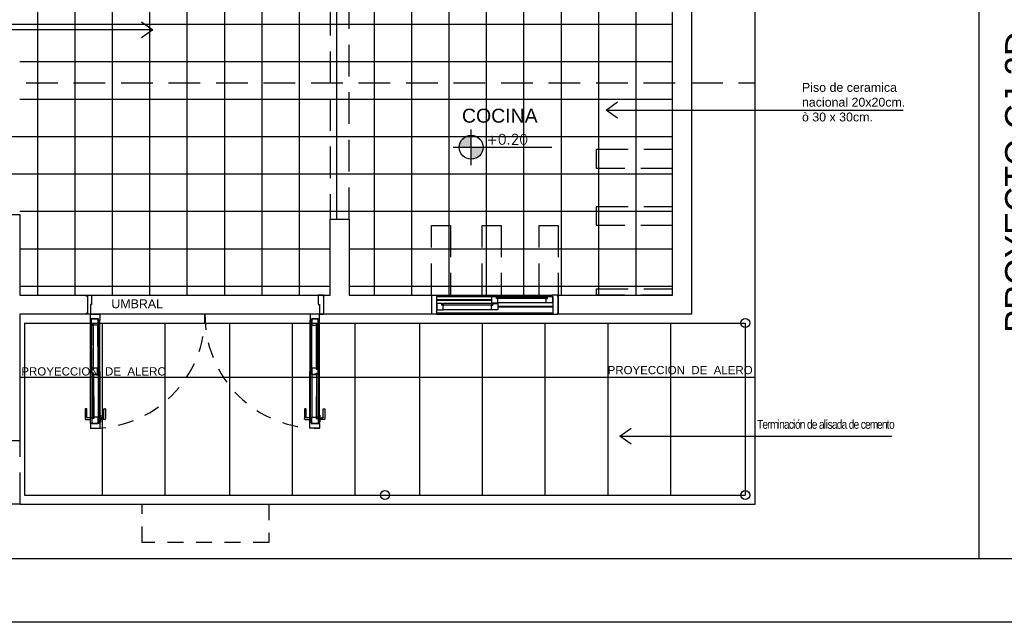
# Model space of a CAD drawing. Header units: millimetres. Extents: x 201 to 840, y 135 to 685.
# Tile 205 of 219: x 417.29 to 425.06, y 335.91 to 340.67. Entities that reach past the tile are written whole.
import ezdxf

# ---------------------------------------------------------------- set-up
doc = ezdxf.new("R2010")
doc.units = ezdxf.units.MM
doc.linetypes.add('HIDDEN', pattern=[0.375, 0.25, -0.125])
doc.linetypes.add('HIDDEN2', pattern=[0.1875, 0.125, -0.0625])
for name, color, linetype in [('01', 1, 'Continuous'), ('02', 2, 'Continuous'), ('03', 3, 'Continuous'), ('ABERTURAS', 2, 'Continuous'), ('LAMINA', 6, 'Continuous'), ('LLAMADAS', 1, 'Continuous'), ('muro', 6, 'Continuous'), ('NIVELES', 1, 'Continuous'), ('piso', 1, 'Continuous'), ('PROYECCIONES', 2, 'Continuous'), ('TEXT', 4, 'Continuous'), ('TEXTO LAMINA', 2, 'Continuous'), ('TEXTOS VARIOS', 3, 'Continuous')]:
    doc.layers.add(name, color=color, linetype=linetype)
doc.styles.add('ARIAL', font='arial.ttf', dxfattribs={"height": 0.06})
doc.styles.add('ROMANS', font='romans.shx')
doc.styles.get("Standard").update_dxf_attribs({"font": 'arial.ttf'})
doc.styles.add('STYLE1', font='ARIALUNI.TTF', dxfattribs={"height": 0.09})
doc.dimstyles.new('05', dxfattribs={"dimscale": 0, "dimtxt": 0.09, "dimasz": 0.05, "dimexe": 0, "dimexo": 0, "dimgap": 0, "dimtad": 0, "dimzin": 0, "dimdsep": 46, "dimtxsty": 'Standard', "dimblk": 'OPEN90', "dimcen": 0.25, "dimclrd": 1, "dimclre": 1, "dimclrt": 3, "dimadec": 0, "dimazin": 0, "dimtfac": 1, "dimtofl": 0, "dimtmove": 2, "dimatfit": 3, "dimldrblk": 'BOXFILLED', "dimfxl": 1, "dimtolj": 1, "dimtzin": 0, "dimarcsym": 0})

# ---------------------------------------------------------------- blocks, each defined once
blk = doc.blocks.new('A$C7B807F26')
at = {"layer": 'ABERTURAS', "color": 1}
for p, q in [((4.277670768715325e-07, 0.05000017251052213), (4.277666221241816e-07, 0.9500001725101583)), ((0.01000042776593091, 0.05000017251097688), (0.01000042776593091, 0.9500001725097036)), ((0.0879819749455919, 0.5250001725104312), (0.0879819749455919, 0.9600001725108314)), ((0.09298197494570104, 0.5250001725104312), (0.09298197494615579, 0.9600001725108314)), ((0.14000042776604, 0.04000017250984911), (0.14000042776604, 0.9600001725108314)), ((0.1500004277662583, 0.9600001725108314), (0.1500004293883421, 0.04000017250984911)), ((0.1500004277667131, 0.04000017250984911), (0.1500004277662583, 0.9600001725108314)), ((0.01198345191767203, 0.9070827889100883), (0.01198345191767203, 0.5252947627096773)), ((0.06198345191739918, 0.907377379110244), (0.06198345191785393, 0.5250001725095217)), ((0.03448345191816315, 0.04000017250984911), (0.03448345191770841, 0.4750001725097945)), ((0.03948345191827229, 0.04000017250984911), (0.03948345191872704, 0.4750001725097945)), ((0.06548197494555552, 0.4747055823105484), (0.06548197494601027, 0.0929175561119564)), ((0.1154819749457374, 0.475000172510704), (0.1154819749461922, 0.09262296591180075))]:
    blk.add_line(p, q, dxfattribs=at)
at = {"layer": 'ABERTURAS'}
for points in [[(0.01000042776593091, 0.9974628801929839), (4.277666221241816e-07, 0.9974628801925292), (4.277666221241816e-07, 0.9500001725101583), (0.0100004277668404, 0.9500001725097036), (0.0100004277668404, 0.9600001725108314), (0.1500004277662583, 0.9600001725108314), (0.1500004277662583, 0.9974628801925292), (0.1400004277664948, 0.9974628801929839)], [(0.04048345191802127, 0.9573773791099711), (0.06198345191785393, 0.9573773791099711), (0.06198345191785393, 0.907377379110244), (0.02698345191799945, 0.907377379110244), (0.02698345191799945, 0.9173773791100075), (0.01198345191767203, 0.9173773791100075), (0.01198345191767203, 0.9573773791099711), (0.03348345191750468, 0.9573773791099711), (0.03348345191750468, 0.9573773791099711), (0.04048345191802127, 0.9573773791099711), (0.04048345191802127, 0.9573773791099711)], [(0.04048345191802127, 0.4750001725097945), (0.06198345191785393, 0.4750001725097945), (0.06198345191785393, 0.5250001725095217), (0.02698345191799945, 0.5250001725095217), (0.02698345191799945, 0.5150001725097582), (0.01198345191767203, 0.5150001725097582), (0.01198345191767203, 0.4750001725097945), (0.03348345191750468, 0.4750001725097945), (0.03348345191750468, 0.4750001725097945), (0.04048345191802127, 0.4750001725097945), (0.04048345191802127, 0.4750001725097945)], [(0.09398197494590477, 0.5250001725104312), (0.1154819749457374, 0.5250001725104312), (0.1154819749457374, 0.475000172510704), (0.08048197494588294, 0.475000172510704), (0.08048197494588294, 0.4850001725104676), (0.06548197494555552, 0.4850001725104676), (0.06548197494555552, 0.5250001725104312), (0.08698197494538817, 0.5250001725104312), (0.08698197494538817, 0.5250001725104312), (0.09398197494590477, 0.5250001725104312), (0.09398197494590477, 0.5250001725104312)], [(0.09398197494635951, 0.0426229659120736), (0.1154819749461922, 0.0426229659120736), (0.1154819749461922, 0.09262296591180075), (0.08048197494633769, 0.09262296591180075), (0.08048197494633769, 0.08262296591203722), (0.06548197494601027, 0.08262296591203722), (0.06548197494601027, 0.0426229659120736), (0.08698197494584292, 0.0426229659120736), (0.08698197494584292, 0.0426229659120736), (0.09398197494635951, 0.0426229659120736), (0.09398197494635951, 0.0426229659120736)], [(0.01000042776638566, 0.002537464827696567), (4.277670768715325e-07, 0.002537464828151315), (4.277670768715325e-07, 0.05000017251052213), (0.01000042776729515, 0.05000017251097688), (0.01000042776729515, 0.04000017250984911), (0.1500004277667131, 0.04000017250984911), (0.1500004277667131, 0.002537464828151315), (0.1400004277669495, 0.002537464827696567)]]:
    blk.add_lwpolyline(points, dxfattribs=at)
for points in [[(0.01198345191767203, 0.9070827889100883), (0.02198345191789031, 0.9070827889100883), (0.02198345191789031, 0.9170827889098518), (0.01198345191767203, 0.9170827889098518)], [(0.01198345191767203, 0.5252947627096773), (0.02198345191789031, 0.5252947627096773), (0.02198345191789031, 0.5152947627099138), (0.01198345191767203, 0.5152947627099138)], [(0.06548197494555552, 0.4747055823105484), (0.0754819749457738, 0.4747055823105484), (0.0754819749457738, 0.4847055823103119), (0.06548197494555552, 0.4847055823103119)], [(0.06548197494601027, 0.0929175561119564), (0.07548197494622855, 0.0929175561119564), (0.07548197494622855, 0.08291755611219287), (0.06548197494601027, 0.08291755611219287)]]:
    blk.add_lwpolyline(points, close=True, dxfattribs=at)
at = {"layer": 'ABERTURAS', "color": 1}
for points in [[(0.02650539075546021, 0.9173773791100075), (0.02650539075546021, 0.5153006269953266), (0.0225053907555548, 0.5153006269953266), (0.0225053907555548, 0.9173773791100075)], [(0.07600391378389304, 0.08262296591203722), (0.07600391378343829, 0.4847334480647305), (0.0800039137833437, 0.4847334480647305), (0.08000391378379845, 0.08262296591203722)]]:
    blk.add_lwpolyline(points, dxfattribs=at)
at = {"layer": 'muro', "ltscale": 0.01}
for p, q in [((4.277879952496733e-07, 1.000000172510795), (0.1500004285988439, 1.000000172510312)), ((4.277984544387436e-07, 1.725107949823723e-07), (0.1500004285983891, 1.725107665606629e-07))]:
    blk.add_line(p, q, dxfattribs=at)
blk = doc.blocks.new('A$C3420644B')
at = {"layer": '01'}
for p, q in [((0.03746231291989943, 0.2814323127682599), (0.8625368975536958, 0.281432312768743)), ((0.04746231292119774, 0.2114323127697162), (0.8525368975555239, 0.2114323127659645)), ((0.04746231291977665, 0.2064323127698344), (0.8525368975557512, 0.2064323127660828))]:
    blk.add_line(p, q, dxfattribs=at)
for points in [[(0.07746231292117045, 0.2609103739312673), (0.4299996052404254, 0.2609103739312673), (0.4299996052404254, 0.2569103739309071), (0.07746231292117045, 0.2569103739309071)], [(0.8225368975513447, 0.2609103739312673), (0.4699996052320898, 0.2609103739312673), (0.4699996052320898, 0.2569103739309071), (0.8225368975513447, 0.2569103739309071)]]:
    blk.add_lwpolyline(points, dxfattribs=at)
at = {"layer": '02'}
for p, q in [((0.4349996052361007, 0.2714323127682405), (0.08775690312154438, 0.2714323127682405)), ((0.4649996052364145, 0.2714323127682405), (0.8122423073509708, 0.2714323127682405)), ((0.4249996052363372, 0.2214323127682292), (0.08746231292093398, 0.2214323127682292)), ((0.474999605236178, 0.2214323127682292), (0.8125368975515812, 0.2214323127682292))]:
    blk.add_line(p, q, dxfattribs=at)
at = {"layer": '03'}
for points in [[(-3.947612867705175e-07, 0.281432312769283), (-3.947614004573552e-07, 0.2064323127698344), (0.04746231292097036, 0.2064323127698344), (0.04746231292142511, 0.216432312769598), (0.03746231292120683, 0.216432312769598), (0.03746231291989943, 0.2814323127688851), (-3.947612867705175e-07, 0.281432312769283), (-3.947612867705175e-07, 0.281432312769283)], [(0.03746231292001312, 0.2214323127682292), (0.03746231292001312, 0.2214323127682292), (0.08746231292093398, 0.2214323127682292), (0.08746231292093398, 0.2564323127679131), (0.07746231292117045, 0.2564323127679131), (0.07746231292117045, 0.2714323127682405), (0.03746231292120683, 0.2714323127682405), (0.03746231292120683, 0.2499323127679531), (0.03746231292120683, 0.2499323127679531), (0.03746231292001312, 0.2214323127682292), (0.03746231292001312, 0.2214323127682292)], [(0.4749996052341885, 0.2214323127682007), (0.4749996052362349, 0.2214323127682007), (0.4249996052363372, 0.2214323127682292), (0.4249996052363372, 0.2564323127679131), (0.4349996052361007, 0.2564323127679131), (0.4349996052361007, 0.2714323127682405), (0.4749996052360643, 0.2714323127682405), (0.4749996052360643, 0.2714323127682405), (0.4749996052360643, 0.2714323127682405)], [(0.4249996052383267, 0.2214323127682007), (0.4249996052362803, 0.2214323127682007), (0.474999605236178, 0.2214323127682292), (0.474999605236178, 0.2564323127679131), (0.4649996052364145, 0.2564323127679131), (0.4649996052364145, 0.2714323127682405), (0.4249996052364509, 0.2714323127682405), (0.4249996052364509, 0.2714323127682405), (0.4249996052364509, 0.2714323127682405)], [(0.4249996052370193, 0.2564323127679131), (0.4249996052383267, 0.2214323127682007), (0.4249996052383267, 0.2214323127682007)], [(0.4749996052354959, 0.2564323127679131), (0.4749996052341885, 0.2214323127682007), (0.4749996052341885, 0.2214323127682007)], [(0.8625368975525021, 0.2214323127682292), (0.8625368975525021, 0.2214323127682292), (0.8125368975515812, 0.2214323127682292), (0.8125368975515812, 0.2564323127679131), (0.8225368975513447, 0.2564323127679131), (0.8225368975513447, 0.2714323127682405), (0.8625368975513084, 0.2714323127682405), (0.8625368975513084, 0.2499323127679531), (0.8625368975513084, 0.2499323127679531), (0.8625368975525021, 0.2214323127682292), (0.8625368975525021, 0.2214323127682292)], [(0.8999996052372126, 0.2814323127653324), (0.8999996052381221, 0.2064323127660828), (0.8525368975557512, 0.2064323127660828), (0.8525368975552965, 0.2164323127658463), (0.8625368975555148, 0.2164323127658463), (0.8625368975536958, 0.2814323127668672), (0.8999996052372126, 0.2814323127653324), (0.8999996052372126, 0.2814323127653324)]]:
    blk.add_lwpolyline(points, dxfattribs=at)
for points in [[(0.08775690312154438, 0.2714323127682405), (0.08775690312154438, 0.2614323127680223), (0.0777569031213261, 0.2614323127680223), (0.0777569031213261, 0.2714323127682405)], [(0.4247050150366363, 0.2714323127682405), (0.4247050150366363, 0.2614323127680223), (0.4347050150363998, 0.2614323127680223), (0.4347050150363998, 0.2714323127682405)], [(0.4752941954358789, 0.2714323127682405), (0.4752941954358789, 0.2614323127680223), (0.4652941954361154, 0.2614323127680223), (0.4652941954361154, 0.2714323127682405)], [(0.8122423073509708, 0.2714323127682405), (0.8122423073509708, 0.2614323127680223), (0.8222423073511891, 0.2614323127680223), (0.8222423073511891, 0.2714323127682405)], [(0.8122423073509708, 0.2714323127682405), (0.8122423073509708, 0.2614323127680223), (0.8222423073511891, 0.2614323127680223), (0.8222423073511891, 0.2714323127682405)]]:
    blk.add_lwpolyline(points, close=True, dxfattribs=at)
at = {"layer": 'ABERTURAS', "linetype": 'HIDDEN2'}
for points in [[(0.08167911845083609, 0.2846475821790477), (0.08167911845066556, 0.3094323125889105, -0.4142135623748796), (0.08367911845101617, 0.31143231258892), (0.1519978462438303, 0.3114323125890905, 0.4142135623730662), (0.1539978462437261, 0.3134323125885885), (0.1539978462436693, 0.3221135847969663, 0.414213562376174), (0.1519978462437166, 0.3241135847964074), (0.07533848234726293, 0.3241135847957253, 0.4142135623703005), (0.06899784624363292, 0.3177729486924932), (0.06899784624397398, 0.2846475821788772)], [(0.08167911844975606, 0.2032170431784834), (0.08167911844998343, 0.1784323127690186, 0.4142135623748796), (0.08367911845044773, 0.1764323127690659), (0.151997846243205, 0.1764323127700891, -0.4142135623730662), (0.1539978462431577, 0.1744323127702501), (0.1539978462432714, 0.1657510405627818, -0.414213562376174), (0.1519978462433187, 0.1637510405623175), (0.07533848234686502, 0.1637510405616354, -0.4142135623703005), (0.06899784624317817, 0.1700916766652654), (0.06899784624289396, 0.2032170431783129)]]:
    blk.add_lwpolyline(points, format="xyb", dxfattribs=at)
for points in [[(0.1032146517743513, 0.2814323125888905), (0.1032146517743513, 0.2846475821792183), (0.04746231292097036, 0.2846475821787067), (0.04746231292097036, 0.2814323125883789)], [(0.1032146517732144, 0.2064323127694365), (0.1032146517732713, 0.203217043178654), (0.04746231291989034, 0.2032170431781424), (0.04746231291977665, 0.2064323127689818)]]:
    blk.add_lwpolyline(points, dxfattribs=at)
blk = doc.blocks.new('puerta ventana')
at = {"layer": 'ABERTURAS', "ltscale": 0.01}
for points in [[(318.8755305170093, 344.459002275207), (318.8655305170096, 344.459002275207), (318.8655305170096, 344.4290022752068), (318.8655305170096, 344.419002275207), (318.9155305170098, 344.419002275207), (318.9405305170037, 344.4190022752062), (318.940530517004, 344.429002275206), (319.0155305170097, 344.4290022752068), (319.0155305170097, 344.459002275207), (319.0055305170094, 344.459002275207)], [(318.8755305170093, 342.589502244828), (318.8655305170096, 342.589502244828), (318.8655305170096, 342.6195022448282), (318.8655305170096, 342.629502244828), (318.9155305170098, 342.629502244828), (318.9405305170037, 342.6295022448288), (318.940530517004, 342.619502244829), (319.0155305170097, 342.6195022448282), (319.0155305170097, 342.589502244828), (319.0055305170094, 342.589502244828)]]:
    blk.add_lwpolyline(points, dxfattribs=at)
at = {"layer": 'ABERTURAS', "color": 250, "linetype": 'HIDDEN2'}
for centre, start, end in [((319.0269823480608, 344.412878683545), 269.2616633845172, 1.171312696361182), ((319.0269823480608, 342.6356258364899), 358.8286873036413, 90.73833661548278)]:
    blk.add_arc(centre, 0.8887002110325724, start, end, dxfattribs=at)
at = {"layer": '01', "extrusion": (0, 0, -1), "zscale": -1, "rotation": 0.1104346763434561}
blk.add_blockref('A$C3420644B', (-319.9150232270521, 344.1458357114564), dxfattribs=at)
at = {"layer": '01', "extrusion": (0, 0, -1), "xscale": -1, "zscale": -1, "rotation": 179.8895653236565}
blk.add_blockref('A$C3420644B', (-319.9150232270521, 342.9026688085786), dxfattribs=at)

msp = doc.modelspace()

# ---------------------------------------------------------------- hatches: boundary and pattern name
at = {"layer": 'NIVELES', "ltscale": 0.01}
h = msp.add_hatch(color=256, dxfattribs=at)
h.paths.add_polyline_path([(420.849917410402, 339.7549773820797, 0.4142135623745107), (420.7558388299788, 339.6608988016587), (420.849917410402, 339.6608988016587)])
h.paths.add_polyline_path([(420.9439959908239, 339.6608988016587), (420.849917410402, 339.6608988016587), (420.849917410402, 339.5668202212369, 0.4142135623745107)])
at = {"layer": 'piso'}
h = msp.add_hatch(dxfattribs=at)
h.set_pattern_fill('ANSI37', color=4, scale=0.093, angle=45, style=0)
h.set_pattern_definition([(90, (836.1279078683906, 679.9032962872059), (-0.295275, 5.551115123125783e-17), []), (180, (836.1279078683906, 679.9032962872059), (-5.551115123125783e-17, -0.295275), [])])
edge = h.paths.add_edge_path()
edge.add_line((422.5886418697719, 343.0450667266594), (421.7859178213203, 343.045066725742))
edge.add_line((421.7859178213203, 343.045066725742), (421.7859178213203, 342.4950667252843))
edge.add_line((421.7859178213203, 342.4950667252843), (421.6859178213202, 342.4950667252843))
edge.add_line((421.6859178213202, 342.4950667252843), (421.6859178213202, 343.0450667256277))
edge.add_line((421.6859178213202, 343.0450667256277), (421.3359178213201, 343.0450667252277))
edge.add_line((421.3359178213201, 343.0450667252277), (421.3359178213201, 342.495066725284))
edge.add_line((421.3359178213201, 342.495066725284), (421.235917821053, 342.495066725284))
edge.add_line((421.235917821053, 342.495066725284), (421.2359178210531, 341.7420175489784))
edge.add_line((421.2359178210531, 341.7420175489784), (421.2359178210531, 341.7095175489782))
edge.add_line((421.2359178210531, 341.7095175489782), (421.2359178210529, 341.0195175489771))
edge.add_line((421.2359178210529, 341.0195175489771), (421.2359178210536, 341.0095175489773))
edge.add_line((421.2359178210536, 341.0095175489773), (421.2359178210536, 340.9795175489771))
edge.add_line((421.2359178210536, 340.9795175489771), (421.235917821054, 340.9420335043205))
edge.add_line((421.235917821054, 340.9420335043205), (421.6253966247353, 340.9420335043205))
edge.add_line((421.6253966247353, 340.9420335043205), (421.6578966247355, 340.9420335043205))
edge.add_arc((422.3428966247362, 340.9570335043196), 0.6851642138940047, 88.74554837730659, 181.2544516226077, ccw=False)
edge.add_line((422.3578966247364, 341.6420335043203), (422.3578966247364, 341.6070901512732))
edge.add_line((422.3578966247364, 341.6070901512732), (422.3611118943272, 341.6070901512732))
edge.add_line((422.3611118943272, 341.6070901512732), (422.3611118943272, 341.5855546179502))
edge.add_line((422.3611118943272, 341.5855546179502), (422.3942372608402, 341.5855546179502))
edge.add_arc((422.3942372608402, 341.5792139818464), 0.006340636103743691, 0, 89.9999999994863, ccw=False)
edge.add_line((422.400577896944, 341.5792139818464), (422.400577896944, 341.5005546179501))
edge.add_line((422.400577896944, 341.5005546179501), (422.3878966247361, 341.5005546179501))
edge.add_line((422.3878966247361, 341.5005546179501), (422.3878966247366, 341.5708733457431))
edge.add_arc((422.3858966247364, 341.5708733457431), 0.00200000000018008, 0, 90)
edge.add_line((422.3858966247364, 341.5728733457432), (422.3611118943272, 341.5728733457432))
edge.add_line((422.3611118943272, 341.5728733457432), (422.3611118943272, 341.5513378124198))
edge.add_line((422.3611118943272, 341.5513378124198), (422.3578966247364, 340.94203350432))
edge.add_line((422.3578966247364, 340.94203350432), (422.3903966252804, 340.94203350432))
edge.add_line((422.3903966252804, 340.94203350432), (422.4386418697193, 340.942033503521))
edge.add_line((422.4386418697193, 340.942033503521), (422.4386418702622, 341.6450667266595))
edge.add_line((422.4386418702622, 341.6450667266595), (422.5886418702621, 341.6450667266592))
edge.add_line((422.5886418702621, 341.6450667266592), (422.5886418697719, 343.0450667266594))
edge = h.paths.add_edge_path(flags=16)
edge.add_arc((421.486379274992, 341.8298482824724), 0.09407858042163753, 0, 360)
edge = h.paths.add_edge_path(flags=17)
edge.add_line((422.3278966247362, 341.5513378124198), (422.3246813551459, 341.5513378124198))
edge.add_line((422.3246813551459, 341.5513378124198), (422.3246813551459, 341.5728733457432))
edge.add_line((422.3246813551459, 341.5728733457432), (422.2998966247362, 341.5728733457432))
edge.add_arc((422.2998966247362, 341.5708733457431), 0.00200000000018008, 90, 180)
edge.add_line((422.297896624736, 341.5708733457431), (422.2978966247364, 341.5005546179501))
edge.add_line((422.2978966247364, 341.5005546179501), (422.2852153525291, 341.5005546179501))
edge.add_line((422.2852153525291, 341.5005546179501), (422.2852153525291, 341.5792139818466))
edge.add_arc((422.2915559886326, 341.5792139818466), 0.006340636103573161, 90.00000000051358, 180, ccw=False)
edge.add_line((422.2915559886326, 341.5855546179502), (422.3246813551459, 341.5855546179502))
edge.add_line((422.3246813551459, 341.5855546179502), (422.3246813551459, 341.6070901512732))
edge.add_line((422.3246813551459, 341.6070901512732), (422.3278966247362, 341.6420335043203))
edge.add_arc((422.3428966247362, 340.9570335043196), 0.6851642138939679, 91.25445162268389, 181.2544516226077)
edge.add_line((421.6578966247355, 340.9420335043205), (422.3278966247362, 340.94203350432))
edge.add_line((422.3278966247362, 340.94203350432), (422.3278966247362, 341.5513378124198))
h.paths.add_polyline_path([(421.5359178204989, 339.0450667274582), (421.3859178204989, 339.0450667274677), (421.3859178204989, 338.4950667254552), (421.4859178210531, 338.4950667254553), (421.5359178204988, 338.4950667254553)], flags=17)
h.paths.add_polyline_path([(421.0859178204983, 339.0450667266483), (420.9359178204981, 339.0450667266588), (420.9359178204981, 338.495066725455), (421.0859178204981, 338.495066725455)], flags=17)
h.paths.add_polyline_path([(420.6859178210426, 339.0450667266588), (420.5359178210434, 339.0450667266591), (420.5359178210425, 338.4950667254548), (420.5859178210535, 338.4950667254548), (420.6859178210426, 338.4950667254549)], flags=17)
h.paths.add_polyline_path([(419.735917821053, 343.0450667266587), (419.6859178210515, 343.0450667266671), (419.6534178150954, 343.0450667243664), (417.8209178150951, 343.0450667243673), (417.2859178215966, 343.0450667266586), (417.2859178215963, 341.210066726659), (417.2859178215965, 340.3450667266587), (417.2859178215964, 340.1700667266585), (419.735917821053, 340.1700667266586), (419.735917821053, 340.7920335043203)])
edge = h.paths.add_edge_path()
edge.add_line((417.1359178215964, 343.0450667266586), (414.2359178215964, 343.0450667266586))
edge.add_line((414.2359178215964, 343.0450667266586), (414.2359178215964, 342.1450667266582))
edge.add_line((414.2359178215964, 342.1450667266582), (414.2359178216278, 342.0950667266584))
edge.add_line((414.2359178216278, 342.0950667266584), (414.2359178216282, 341.1950667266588))
edge.add_line((414.2359178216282, 341.1950667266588), (414.2359178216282, 341.1476040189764))
edge.add_line((414.2359178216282, 341.1476040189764), (414.2359178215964, 340.2450667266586))
edge.add_line((414.2359178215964, 340.2450667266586), (417.1359178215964, 340.2450667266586))
edge.add_line((417.1359178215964, 340.2450667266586), (417.1359178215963, 340.3450667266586))
edge.add_line((417.1359178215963, 340.3450667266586), (417.1359178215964, 340.3775667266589))
edge.add_line((417.1359178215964, 340.3775667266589), (416.4266135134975, 340.3775667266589))
edge.add_line((416.4266135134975, 340.3775667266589), (416.4266135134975, 340.3743514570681))
edge.add_line((416.4266135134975, 340.3743514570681), (416.405077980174, 340.3743514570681))
edge.add_line((416.405077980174, 340.3743514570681), (416.405077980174, 340.3495667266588))
edge.add_arc((416.4070779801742, 340.3495667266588), 0.00200000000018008, 180, 270)
edge.add_line((416.4070779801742, 340.3475667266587), (416.4773967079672, 340.3475667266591))
edge.add_line((416.4773967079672, 340.3475667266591), (416.4773967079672, 340.3348854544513))
edge.add_line((416.4773967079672, 340.3348854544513), (416.3987373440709, 340.3348854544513))
edge.add_arc((416.3987373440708, 340.3412260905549), 0.006340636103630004, 179.9999999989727, 270.0000000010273, ccw=False)
edge.add_line((416.3923967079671, 340.341226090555), (416.3923967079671, 340.3743514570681))
edge.add_line((416.3923967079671, 340.3743514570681), (416.3708611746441, 340.3743514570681))
edge.add_line((416.3708611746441, 340.3743514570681), (416.3359178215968, 340.3775667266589))
edge.add_arc((417.1209178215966, 340.392566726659), 0.785143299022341, 88.90530940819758, 181.0946905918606, ccw=False)
edge.add_line((417.1359178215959, 341.1775667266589), (417.1359178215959, 341.2075667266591))
edge.add_line((417.1359178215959, 341.2075667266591), (417.1359178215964, 343.0450667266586))
edge = h.paths.add_edge_path()
edge.add_line((417.2859178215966, 341.1675667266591), (417.2359178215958, 341.1675667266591))
edge.add_line((417.2359178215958, 341.1675667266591), (417.1769178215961, 341.1675667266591))
edge.add_line((417.1769178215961, 341.1675667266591), (417.1769178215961, 341.1775667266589))
edge.add_line((417.1769178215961, 341.1775667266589), (417.1359178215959, 341.1775667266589))
edge.add_arc((417.1209178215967, 340.392566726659), 0.7851432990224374, 88.90530940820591, 178.9053094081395)
edge.add_line((416.3359178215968, 340.4075667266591), (416.3708611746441, 340.4075667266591))
edge.add_line((416.3708611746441, 340.4075667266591), (416.3708611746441, 340.4107819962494))
edge.add_line((416.3708611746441, 340.4107819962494), (416.3923967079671, 340.4107819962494))
edge.add_line((416.3923967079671, 340.4107819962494), (416.3923967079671, 340.4439073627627))
edge.add_arc((416.3987373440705, 340.4439073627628), 0.00634063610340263, 89.99999999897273, 180.0000000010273, ccw=False)
edge.add_line((416.3987373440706, 340.4502479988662), (416.4773967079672, 340.4502479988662))
edge.add_line((416.4773967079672, 340.4502479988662), (416.4773967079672, 340.4375667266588))
edge.add_line((416.4773967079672, 340.4375667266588), (416.4070779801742, 340.4375667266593))
edge.add_arc((416.4070779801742, 340.4355667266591), 0.00200000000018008, 90, 180)
edge.add_line((416.405077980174, 340.4355667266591), (416.405077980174, 340.4107819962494))
edge.add_line((416.405077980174, 340.4107819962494), (416.4266135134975, 340.4107819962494))
edge.add_line((416.4266135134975, 340.4107819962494), (417.1359178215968, 340.4075667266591))
edge.add_line((417.1359178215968, 340.4075667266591), (417.1359178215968, 340.3775667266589))
edge.add_line((417.1359178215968, 340.3775667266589), (417.1769178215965, 340.3775667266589))
edge.add_line((417.1769178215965, 340.3775667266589), (417.1769178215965, 340.3875667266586))
edge.add_line((417.1769178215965, 340.3875667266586), (417.2359178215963, 340.3875667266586))
edge.add_line((417.2359178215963, 340.3875667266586), (417.2859178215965, 340.3875667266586))
edge.add_line((417.2859178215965, 340.3875667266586), (417.2859178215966, 341.1675667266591))
h.paths.add_polyline_path([(419.735917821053, 340.1700667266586), (417.2859178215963, 340.1700667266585), (417.2859178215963, 339.9950667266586), (417.2859178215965, 339.1300667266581), (417.2859178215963, 338.4950667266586), (417.8209178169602, 338.4950667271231), (419.6859178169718, 338.4950667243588), (419.7359178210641, 338.4950667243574), (419.7359178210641, 339.0950667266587)])
h.paths.add_polyline_path([(422.4386418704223, 340.1700667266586), (419.8859178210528, 340.1700667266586), (419.8859178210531, 339.0950667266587), (419.8859178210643, 338.4950667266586), (420.5359178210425, 338.4950667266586), (420.5359178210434, 339.0450667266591), (420.6859178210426, 339.0450667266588), (420.6859178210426, 338.4950667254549), (420.9359178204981, 338.495066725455), (420.9359178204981, 339.0450667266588), (421.0859178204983, 339.0450667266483), (421.0859178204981, 338.495066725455), (421.3859178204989, 338.4950667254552), (421.3859178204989, 339.0450667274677), (421.5359178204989, 339.0450667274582), (421.5359178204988, 338.4950667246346), (422.4386418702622, 338.4950667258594)])
h.paths.add_polyline_path([(419.8859178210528, 340.1700667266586), (419.735917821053, 340.1700667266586), (419.735917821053, 339.0950667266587), (419.8859178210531, 339.0950667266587)])
h.paths.add_polyline_path([(422.4386418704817, 340.7920335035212), (422.3903966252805, 340.7920335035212), (421.6253966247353, 340.7920335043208), (419.8859178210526, 340.7920335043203), (419.8859178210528, 340.1700667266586), (422.4386418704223, 340.1700667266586)])
h.paths.add_polyline_path([(419.8859178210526, 340.7920335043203), (419.735917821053, 340.7920335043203), (419.735917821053, 340.1700667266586), (419.8859178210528, 340.1700667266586)])
edge = h.paths.add_edge_path()
edge.add_line((417.2859178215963, 339.9525667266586), (417.2359178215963, 339.9525667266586))
edge.add_line((417.2359178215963, 339.9525667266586), (417.1769178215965, 339.9525667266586))
edge.add_line((417.1769178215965, 339.9525667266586), (417.1769178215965, 339.9625667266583))
edge.add_line((417.1769178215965, 339.9625667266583), (417.1359178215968, 339.9625667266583))
edge.add_line((417.1359178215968, 339.9625667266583), (417.1359178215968, 339.9325667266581))
edge.add_line((417.1359178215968, 339.9325667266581), (416.4266135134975, 339.9325667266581))
edge.add_line((416.4266135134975, 339.9325667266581), (416.4266135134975, 339.9293514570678))
edge.add_line((416.4266135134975, 339.9293514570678), (416.405077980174, 339.9293514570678))
edge.add_line((416.405077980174, 339.9293514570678), (416.405077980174, 339.9045667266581))
edge.add_arc((416.4070779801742, 339.9045667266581), 0.00200000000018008, 180, 270)
edge.add_line((416.4070779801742, 339.9025667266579), (416.4773967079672, 339.9025667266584))
edge.add_line((416.4773967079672, 339.9025667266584), (416.4773967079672, 339.889885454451))
edge.add_line((416.4773967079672, 339.889885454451), (416.3987373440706, 339.889885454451))
edge.add_arc((416.3987373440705, 339.8962260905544), 0.00634063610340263, 179.9999999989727, 270.0000000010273, ccw=False)
edge.add_line((416.3923967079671, 339.8962260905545), (416.3923967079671, 339.9293514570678))
edge.add_line((416.3923967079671, 339.9293514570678), (416.3708611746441, 339.9293514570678))
edge.add_line((416.3708611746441, 339.9293514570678), (416.3359178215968, 339.9325667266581))
edge.add_arc((417.1209178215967, 339.9475667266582), 0.7851432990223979, 181.0946905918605, 271.0946905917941)
edge.add_line((417.1359178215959, 339.1625667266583), (417.176917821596, 339.1625667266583))
edge.add_line((417.176917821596, 339.1625667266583), (417.176917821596, 339.1725667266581))
edge.add_line((417.176917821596, 339.1725667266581), (417.2359178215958, 339.1725667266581))
edge.add_line((417.2359178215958, 339.1725667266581), (417.2859178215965, 339.1725667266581))
edge.add_line((417.2859178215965, 339.1725667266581), (417.2859178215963, 339.9525667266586))
edge = h.paths.add_edge_path()
edge.add_line((416.3359178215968, 339.9625667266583), (416.3708611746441, 339.9625667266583))
edge.add_line((416.3708611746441, 339.9625667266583), (416.3708611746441, 339.9657819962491))
edge.add_line((416.3708611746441, 339.9657819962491), (416.3923967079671, 339.9657819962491))
edge.add_line((416.3923967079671, 339.9657819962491), (416.3923967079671, 340.0052479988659))
edge.add_line((416.3923967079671, 340.0052479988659), (416.4773967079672, 340.0052479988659))
edge.add_line((416.4773967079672, 340.0052479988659), (416.4773967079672, 339.9925667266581))
edge.add_line((416.4773967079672, 339.9925667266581), (416.4070779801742, 339.9925667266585))
edge.add_arc((416.4070779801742, 339.9905667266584), 0.00200000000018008, 90, 180)
edge.add_line((416.405077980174, 339.9905667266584), (416.405077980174, 339.9657819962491))
edge.add_line((416.405077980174, 339.9657819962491), (416.4266135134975, 339.9657819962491))
edge.add_line((416.4266135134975, 339.9657819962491), (417.1359178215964, 339.9625667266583))
edge.add_line((417.1359178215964, 339.9625667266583), (417.1359178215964, 339.9925667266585))
edge.add_line((417.1359178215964, 339.9925667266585), (417.1359178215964, 340.0950667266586))
edge.add_line((417.1359178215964, 340.0950667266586), (414.2359178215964, 340.0950667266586))
edge.add_line((414.2359178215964, 340.0950667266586), (414.2359178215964, 339.2950667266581))
edge.add_line((414.2359178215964, 339.2950667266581), (414.2359178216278, 339.2450667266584))
edge.add_line((414.2359178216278, 339.2450667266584), (414.2359178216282, 338.3450667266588))
edge.add_line((414.2359178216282, 338.3450667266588), (414.2359178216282, 338.2976040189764))
edge.add_line((414.2359178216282, 338.2976040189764), (414.2359178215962, 337.4950667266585))
edge.add_line((414.2359178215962, 337.4950667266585), (417.1359178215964, 337.4950667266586))
edge.add_line((417.1359178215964, 337.4950667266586), (417.1359178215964, 339.1300667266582))
edge.add_line((417.1359178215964, 339.1300667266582), (417.1359178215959, 339.1625667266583))
edge.add_arc((417.1209178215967, 339.9475667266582), 0.7851432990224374, 178.9053094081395, 271.0946905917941, ccw=False)
h.paths.add_polyline_path([(421.2840255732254, 341.991975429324), (422.1778693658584, 341.991975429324), (422.1778693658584, 342.1627155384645), (421.2840255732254, 342.1627155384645)], flags=16)
h.paths.add_polyline_path([(421.6033893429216, 341.8330454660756), (421.9794756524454, 341.8330454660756), (421.9794756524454, 341.9521079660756), (421.6033893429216, 341.9521079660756)], flags=16)

# ---------------------------------------------------------------- linework, layer by layer
at = {"layer": '02', "color": 1, "ltscale": 0.01}
for centre in [(423.0139691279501, 338.2746239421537), (420.1693784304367, 336.917676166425), (423.0139691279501, 336.917676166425)]:
    msp.add_circle(centre, 0.035, dxfattribs=at)
at = {"layer": 'LAMINA'}
for p, q in [((424.8595257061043, 336.4142636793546), (424.8595257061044, 344.8909109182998)), ((425.9736620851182, 336.4142636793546), (411.9260775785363, 336.4142636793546))]:
    msp.add_line(p, q, dxfattribs=at)
at = {"layer": 'LAMINA', "color": 7}
msp.add_line((426.6736620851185, 335.9142636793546), (411.4260775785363, 335.9142636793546), dxfattribs=at)
at = {"layer": 'muro', "color": 1, "linetype": 'HIDDEN'}
for p, q in [((419.735917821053, 340.7920335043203), (419.735917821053, 339.0950667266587)), ((419.8859178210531, 339.0950667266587), (419.8859178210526, 340.7920335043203))]:
    msp.add_line(p, q, dxfattribs=at)
at = {"layer": 'muro'}
msp.add_line((419.6859178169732, 338.3450667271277), (419.6859178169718, 338.4950667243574), dxfattribs=at)
at = {"layer": 'muro', "color": 2}
for points in [[(422.5886418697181, 338.3450667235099), (421.5359178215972, 338.3450667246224), (421.5359178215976, 338.4950667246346), (422.4386418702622, 338.4950667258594), (422.4386418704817, 340.7920335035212), (422.3903966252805, 340.7920335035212), (422.3903966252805, 340.942033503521), (422.4386418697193, 340.942033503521), (422.4386418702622, 341.6450667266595), (422.5886418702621, 341.6450667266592), (422.5886418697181, 338.3450667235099)], [(414.2359178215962, 338.295066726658), (414.2359178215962, 337.4950667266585), (417.1359178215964, 337.4950667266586), (417.1359178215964, 339.1300667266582), (417.2859178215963, 339.1300667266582), (417.2859178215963, 338.4950667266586), (417.8209178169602, 338.4950667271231), (417.8209178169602, 338.3450667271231), (417.2859178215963, 338.3450667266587), (417.2859178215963, 337.3450667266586), (414.0859178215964, 337.3450667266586), (414.0859178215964, 338.2950667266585), (414.2359178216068, 338.2950667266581)], [(420.5359178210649, 338.345066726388), (419.6859178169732, 338.3450667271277), (419.6859178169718, 338.4950667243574), (419.7359178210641, 338.4950667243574), (419.7359178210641, 339.0950667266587), (419.8859178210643, 339.0950667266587), (419.8859178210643, 338.4950667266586), (420.5359178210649, 338.4950667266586), (420.5359178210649, 338.345066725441)]]:
    msp.add_lwpolyline(points, dxfattribs=at)
at = {"layer": 'muro', "color": 2, "linetype": 'HIDDEN'}
for points in [[(422.4386418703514, 339.4950667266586), (421.8386418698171, 339.4950667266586), (421.8386418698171, 339.6450667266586), (422.438641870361, 339.6450667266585)], [(422.4386418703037, 339.045066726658), (421.8386418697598, 339.0450667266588), (421.8386418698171, 339.1950667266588), (422.4386418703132, 339.1950667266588)], [(420.5359178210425, 338.4950667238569), (420.5359178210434, 339.0450667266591), (420.6859178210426, 339.0450667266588), (420.6859178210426, 338.4950667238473)], [(420.9359178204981, 338.495066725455), (420.9359178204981, 339.0450667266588), (421.0859178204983, 339.0450667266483), (421.0859178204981, 338.4950667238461)], [(421.3859178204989, 338.4950667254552), (421.3859178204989, 339.0450667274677), (421.5359178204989, 339.0450667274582), (421.5359178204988, 338.4950667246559)], [(422.4386418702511, 338.4950667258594), (421.8386418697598, 338.4950667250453), (421.8386418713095, 338.5450667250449), (422.4386418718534, 338.5450667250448)]]:
    msp.add_lwpolyline(points, dxfattribs=at)
at = {"layer": 'NIVELES', "color": 1}
msp.add_line((420.8501035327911, 339.5191486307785), (420.8501035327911, 339.8026489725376), dxfattribs=at)
at = {"layer": 'NIVELES', "color": 3}
msp.add_line((420.7083533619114, 339.6608988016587), (421.4863944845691, 339.6608988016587), dxfattribs=at)
msp.add_circle((420.8501035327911, 339.6608988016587), 0.0940785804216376, dxfattribs=at)
at = {"layer": 'piso'}
for p, q in [((423.0886418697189, 343.6950667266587), (423.0886418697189, 337.8450682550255)), ((419.6859178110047, 338.3450667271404), (417.8209178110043, 338.3450667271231)), ((423.0886418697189, 337.8450682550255), (417.2859178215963, 337.8450667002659))]:
    msp.add_line(p, q, dxfattribs=at)
at = {"layer": 'piso', "color": 251}
msp.add_line((417.8209178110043, 338.4950667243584), (419.6859178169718, 338.4950667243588), dxfattribs=at)
at = {"layer": 'piso', "color": 1}
for p, q in [((423.0886434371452, 337.845068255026), (423.0886434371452, 336.8438281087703)), ((417.2859193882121, 336.8450667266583), (423.0886434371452, 336.8450667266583))]:
    msp.add_line(p, q, dxfattribs=at)
at = {"layer": 'piso', "linetype": 'HIDDEN', "ltscale": 0.5}
msp.add_lwpolyline([(419.2534178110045, 336.8438281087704), (419.2534178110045, 336.5438281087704), (418.2534178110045, 336.5438281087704), (418.2534178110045, 336.8438281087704)], dxfattribs=at)
at = {"layer": 'PROYECCIONES', "color": 1}
for p, q in [((417.3247877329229, 338.2746239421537), (423.0139691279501, 338.2746239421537)), ((417.3247877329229, 338.2746239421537), (417.3247877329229, 336.917676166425)), ((417.9369011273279, 338.2746239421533), (417.9369011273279, 336.917676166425)), ((418.4327344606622, 338.2746239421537), (418.4327344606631, 336.917676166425)), ((418.9410677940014, 338.274623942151), (418.9410677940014, 336.917676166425)), ((419.4369011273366, 338.2746239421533), (419.4369011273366, 336.917676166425)), ((419.9327344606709, 338.2746239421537), (419.9327344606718, 336.917676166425)), ((420.44106779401, 338.274623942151), (420.44106779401, 336.917676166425)), ((420.9369011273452, 338.2746239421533), (420.9369011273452, 336.917676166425)), ((421.4327344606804, 338.2746239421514), (421.4327344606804, 336.917676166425)), ((421.9285677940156, 338.2746239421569), (421.9285677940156, 336.917676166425)), ((422.4244011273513, 338.2746239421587), (422.4244011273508, 336.917676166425)), ((423.0139691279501, 338.2746239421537), (423.0139691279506, 336.917676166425)), ((417.3247877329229, 336.917676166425), (423.0139691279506, 336.917676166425))]:
    msp.add_line(p, q, dxfattribs=at)
at = {"layer": 'PROYECCIONES', "linetype": 'HIDDEN'}
msp.add_lwpolyline([(413.5859178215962, 343.6950667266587), (423.0886418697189, 343.6950667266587), (423.0886418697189, 337.8450682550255), (417.2859178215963, 337.8450667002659), (417.2859178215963, 336.8450667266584), (413.5859178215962, 336.8450667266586)], close=True, dxfattribs=at)
msp.add_lwpolyline([(413.5859178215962, 340.1700667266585), (423.0886418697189, 340.1700667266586)], dxfattribs=at)

# ---------------------------------------------------------------- block references
at = {"layer": 'ABERTURAS', "rotation": 270}
msp.add_blockref('A$C7B807F26', (420.535917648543, 338.4950671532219), dxfattribs=at)
at = {"layer": 'piso', "rotation": 270}
msp.add_blockref('puerta ventana', (75.22441554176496, 657.360597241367), dxfattribs=at)

# ---------------------------------------------------------------- texts
at = {"layer": 'LLAMADAS', "color": 2, "ltscale": 0.01, "char_height": 0.07, "width": 4.326649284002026, "style": 'ARIAL'}
for s, insert, attachment_point in [('Piso de ceramica\\Pnacional 20x20cm.\\Pò 30 x 30cm.', (423.4616727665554, 340.1684905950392), 1), ('{\\fTechnic|b0|i0|c2|p2;\\T0.8;Terminación de alisada de cemento }', (424.187082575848, 337.5106859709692), 3)]:
    msp.add_mtext(s, dxfattribs=dict(at, insert=insert, attachment_point=attachment_point))
at = {"layer": 'NIVELES', "color": 2, "style": 'ROMANS'}
msp.add_attdef('+0.20', (420.9718383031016, 339.6839397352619), '_0.00', height=0.079375, dxfattribs=at)
at = {"layer": 'TEXT', "color": 1, "style": 'ARIAL'}
msp.add_text('COCINA', height=0.11, dxfattribs=at).set_placement((420.7774289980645, 339.8553823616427))
at = {"layer": 'TEXT', "color": 1, "ltscale": 0.01, "char_height": 0.065, "width": 1.469999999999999, "attachment_point": 1, "style": 'STYLE1'}
for insert in [(417.2987789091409, 337.9259444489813), (421.9270416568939, 337.9362786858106)]:
    msp.add_mtext('{\\fArial|b0|i0|c0|p34;PROYECCION  DE  ALERO}', dxfattribs=dict(at, insert=insert))
at = {"layer": 'TEXTO LAMINA', "style": 'ARIAL'}
msp.add_text('PROYECTO CJ-2D -  ÁREA: 44.50 m²', height=0.1953091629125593, rotation=90, dxfattribs=at).set_placement((425.2603687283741, 338.1968820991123))
at = {"layer": 'TEXTOS VARIOS', "ltscale": 0.01, "style": 'ARIAL'}
msp.add_text('UMBRAL', height=0.07, dxfattribs=at).set_placement((418.0095266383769, 338.3917824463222))

# ---------------------------------------------------------------- leaders
at = {"layer": 'LLAMADAS'}
for points in [[(418.3372798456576, 340.5880692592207), (412.6287884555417, 340.5901936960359)], [(421.9160091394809, 339.9551512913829), (424.2592447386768, 339.9551489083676)], [(422.0227712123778, 337.382574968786), (424.1710218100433, 337.3825725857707)]]:
    msp.add_leader(points, dimstyle='05', override={"dimscale": 1, "dimasz": 0.09, "dimldrblk": 'OPEN90'}, dxfattribs=at)

doc.saveas('drawing.dxf')
